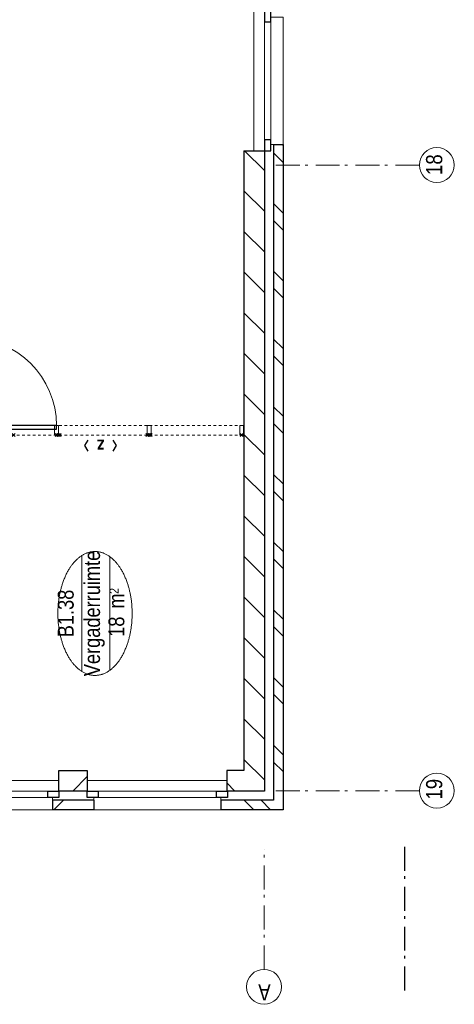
# Model space of a CAD drawing. Header units: millimetres. Extents: x 164327 to 368283, y 131426 to 274001.
# Tile 51 of 160: x 327504 to 332045, y 131426 to 141711. Entities that reach past the tile are written whole.
import ezdxf
from ezdxf.enums import TextEntityAlignment as Align

# ---------------------------------------------------------------- set-up
doc = ezdxf.new("R2010")
doc.units = ezdxf.units.MM
doc.header["$LTSCALE"] = 400
doc.header["$PDMODE"] = 3
doc.header["$PDSIZE"] = 15
doc.linetypes.add('STYLE_06', pattern=[1.041641, 0.625, -0.208282, 0.069427, -0.138931])
doc.linetypes.add('STYLE_21', pattern=[0.138889, 0.069444, -0.069444])
for name, color, linetype, lineweight in [('Buitenkozijnen', 140, 'Continuous', 15), ('Interieur-deur', 43, 'Continuous', 9), ('Interieur-systeemwand glas', 140, 'STYLE_21', 15), ('Kozijnmerken', 43, 'Continuous', 9), ('mat-baksteen', 5, 'Continuous', 25), ('mat-kalkzandsteen', 5, 'Continuous', 25), ('None', 7, 'Continuous', 9), ('Ruimtenummers', 5, 'Continuous', 25)]:
    doc.layers.add(name, color=color, linetype=linetype, lineweight=lineweight)
doc.layers.add('plat', color=5, linetype='Continuous')
doc.styles.add('Arial Narrow', font='ARIALN.TTF', dxfattribs={"height": 222.25})
doc.styles.add('Arial Narrow (bold)', font='ARIALNB.TTF', dxfattribs={"height": 172.861111})

# ---------------------------------------------------------------- blocks, each defined once
blk = doc.blocks.new('*X883')
at = {"layer": 'None', "lineweight": 9}
for p, q in [((-55485, -5280), (-55385, -5180)), ((-55308, -5280), (-55208, -5180)), ((-54777, -5280), (-54677, -5180)), ((-54601, -5280), (-54501, -5180)), ((-54070, -5280), (-53970, -5180)), ((-53894, -5280), (-53794, -5180)), ((-53363, -5280), (-53263, -5180)), ((-53187, -5280), (-53087, -5180)), ((-52656, -5280), (-52556, -5180)), ((-52480, -5280), (-52380, -5180)), ((-51949, -5280), (-51849, -5180)), ((-51773, -5280), (-51673, -5180)), ((-51242, -5280), (-51142, -5180)), ((-51066, -5280), (-50966, -5180)), ((-50535, -5280), (-50435, -5180)), ((-50358, -5280), (-50258, -5180)), ((-49828, -5280), (-49728, -5180)), ((-49651, -5280), (-49551, -5180)), ((-49121, -5280), (-49021, -5180)), ((-48944, -5280), (-48934, -5270))]:
    blk.add_line(p, q, dxfattribs=at)
blk = doc.blocks.new('*X884')
at = {"layer": 'None', "lineweight": 9}
for p, q in [((-55884, -4972), (-55784, -4872)), ((-55884, -5149), (-55784, -5049))]:
    blk.add_line(p, q, dxfattribs=at)
blk = doc.blocks.new('Gevelpui best-uitbr 1330 (2D)')
at = {"layer": 'Buitenkozijnen', "lineweight": 15}
for p, q in [((-731.5, 71), (731.5, 71)), ((-731.5, 4), (-731.5, 71)), ((-731.5, 4), (731.5, 4)), ((731.5, 4), (731.5, 71))]:
    blk.add_line(p, q, dxfattribs=at)
at = {"layer": 'Buitenkozijnen', "color": 92, "lineweight": 25}
for points in [[(-731.5, 71), (-617.5, 71), (-617.5, 4), (-731.5, 4)], [(617.5, 71), (731.5, 71), (731.5, 4), (617.5, 4)]]:
    blk.add_lwpolyline(points, close=True, dxfattribs=at)
at = {"layer": 'None', "color": 43, "linetype": 'Continuous', "lineweight": 9}
blk.add_line((-731.5, -107), (731.5, -107), dxfattribs=at)
at = {"layer": 'None', "color": 43, "linetype": 'Continuous', "lineweight": 9, "flags": 128}
blk.add_lwpolyline([(-665, 71), (-665, 200), (665, 200), (665, 71)], dxfattribs=at)
blk = doc.blocks.new('*X885')
at = {"layer": 'None', "lineweight": 9}
for p, q in [((-55571, -5084), (-55357, -4870)), ((-55147, -5084), (-54933, -4870)), ((-54723, -5084), (-54509, -4870)), ((-54299, -5084), (-54085, -4870)), ((-53874, -5084), (-53660, -4870)), ((-53450, -5084), (-53236, -4870)), ((-53026, -5084), (-52812, -4870)), ((-52602, -5084), (-52388, -4870)), ((-52177, -5084), (-51963, -4870)), ((-51753, -5084), (-51539, -4870)), ((-51329, -5084), (-51115, -4870)), ((-50905, -5084), (-50691, -4870)), ((-50480, -5084), (-50266, -4870)), ((-50056, -5084), (-49842, -4870)), ((-49632, -5084), (-49418, -4870)), ((-49207, -5084), (-49000, -4877))]:
    blk.add_line(p, q, dxfattribs=at)
blk = doc.blocks.new('*X886')
at = {"layer": 'None', "lineweight": 9}
blk.add_line((-55688, -4776), (-55603, -4691), dxfattribs=at)
blk = doc.blocks.new('*X239')
at = {"layer": 'None', "lineweight": 9}
blk.add_line((-148.5, -148.5), (4, 4), dxfattribs=at)
blk = doc.blocks.new('*X240')
at = {"layer": 'None', "lineweight": 9}
blk.add_line((100, 100), (200, 200), dxfattribs=at)
blk = doc.blocks.new('Penant best-uitbr  (2D)')
at = {"layer": 'mat-baksteen', "lineweight": 25}
for p, q in [((-215, 200), (215, 200)), ((-215, 100), (-215, 200)), ((215, 100), (215, 200)), ((-215, 100), (215, 100))]:
    blk.add_line(p, q, dxfattribs=at)
at = {"layer": 'mat-kalkzandsteen', "lineweight": 25}
blk.add_lwpolyline([(-148.5, 4), (148.5, 4), (148.5, -210), (-148.5, -210)], close=True, dxfattribs=at)
at = {"layer": 'mat-baksteen'}
blk.add_blockref('*X240', (0, 0), dxfattribs=at)
at = {"layer": 'mat-kalkzandsteen'}
blk.add_blockref('*X239', (0, 0), dxfattribs=at)
blk = doc.blocks.new('Deur systeemwand 915')
at = {"layer": 'Interieur-deur', "color": 140, "linetype": 'Continuous', "lineweight": 15}
blk.add_line((0, 1015), (0, 100), dxfattribs=at)
at = {"layer": 'Interieur-deur', "color": 92, "linetype": 'Continuous', "lineweight": 25}
blk.add_lwpolyline([(-915, 100), (0, 100), (0, 60), (-915, 60)], close=True, dxfattribs=at)
at = {"layer": 'Interieur-deur', "color": 140, "linetype": 'Continuous', "lineweight": 15}
blk.add_arc((0, 100), 915, 90, 180, dxfattribs=at)
blk = doc.blocks.new('systeemwandstijl 950 hoh')
at = {"layer": 'Interieur-systeemwand glas', "color": 43, "linetype": 'Continuous', "lineweight": 9}
blk.add_lwpolyline([(0, 20), (100, 20), (100, -20), (0, -20)], close=True, dxfattribs=at)
at = {"layer": 'Interieur-systeemwand glas', "color": 43, "linetype": 'Continuous', "lineweight": 15}
for p in [(0, 950), (0, 0)]:
    blk.add_point(p, dxfattribs=at)
blk = doc.blocks.new('*U1240')
at = {"layer": 'Interieur-systeemwand glas', "lineweight": 15}
for p, q in [((-51969, -1496), (-51969, -4866)), ((-51869, -1496), (-51869, -4866))]:
    blk.add_line(p, q, dxfattribs=at)
at = {"layer": 'Interieur-systeemwand glas', "color": 7, "xscale": -1}
for name, p, rotation in [('systeemwandstijl 950 hoh', (-51969, -1515), 180), ('systeemwandstijl 950 hoh', (-51969, -1996), 180), ('Deur systeemwand 915', (-51969, -1996), 270), ('systeemwandstijl 950 hoh', (-51969, -2911), 180)]:
    blk.add_blockref(name, p, dxfattribs=dict(at, rotation=rotation))
at = {"layer": 'Interieur-systeemwand glas', "color": 7}
for p in [(-51969, -3879), (-51969, -4846)]:
    blk.add_blockref('systeemwandstijl 950 hoh', p, dxfattribs=at)
blk = doc.blocks.new('Kozijnmerk 50')
at = {"layer": 'Kozijnmerken', "color": 92, "linetype": 'Continuous', "lineweight": 25}
for points in [[(-132, 51), (-165, -6), (-132, -62)], [(132, 51), (165, -6), (132, -62)]]:
    blk.add_lwpolyline(points, dxfattribs=at)
at = {"layer": 'None', "color": 43, "style": 'Arial Narrow (bold)'}
blk.add_attdef('merk', text='', height=138, dxfattribs=at).set_placement((0, 0), align=Align.MIDDLE_CENTER)
blk = doc.blocks.new('Ruimtenummer UV 50')
at = {"layer": 'Ruimtenummers', "color": 8, "lineweight": 5}
for p, q in [((602, 157), (-602, 157)), ((595, -137), (-595, -137))]:
    blk.add_line(p, q, dxfattribs=at)
blk.add_open_spline([(-323, 354), (-173, 406), (173, 406), (323, 354), (473, 302), (560, 212), (647, 122), (647, 18), (647, -86), (560, -176), (473, -266), (323, -318), (173, -370), (-173, -370), (-323, -318), (-474, -266), (-560, -176), (-647, -86), (-647, 18), (-647, 122), (-560, 212), (-474, 302), (-323, 354)], degree=2, knots=[0, 0, 0, 0.09962, 0.19924, 0.19924, 0.283607, 0.283607, 0.349619, 0.349619, 0.415638, 0.415638, 0.5, 0.5, 0.59962, 0.69924, 0.69924, 0.783607, 0.783607, 0.849619, 0.849619, 0.915638, 0.915638, 1, 1, 1], dxfattribs=at)
at = {"layer": 'Ruimtenummers', "attachment_point": 2, "style": 'Arial Narrow'}
for s, insert, char_height in [(' m', (104, -122), 165.9), (' 2', (220, -133), 96.8)]:
    blk.add_mtext(s, dxfattribs=dict(at, insert=insert, char_height=char_height))
at = {"layer": 'Ruimtenummers', "style": 'Arial Narrow'}
for tag, p in [('Nummer', (0, 407)), ('Naam', (0, 132)), ('Oppervlak', (-138, -122))]:
    blk.add_attdef(tag, text='', height=166, dxfattribs=at).set_placement(p, align=Align.TOP_CENTER)

msp = doc.modelspace()

# ---------------------------------------------------------------- linework, layer by layer
at = {"layer": 'mat-baksteen', "lineweight": 25}
for p, q in [((330156.97992, 140407.75849), (330156.97992, 133557.75849)), ((330156.97992, 140407.75849), (330256.97992, 140407.75849)), ((330256.97992, 140407.75849), (330256.97992, 133457.75849)), ((329606.97992, 133557.75849), (329606.97992, 133457.75849)), ((330156.97992, 133557.75849), (329606.97992, 133557.75849)), ((330256.97992, 133457.75849), (329606.97992, 133457.75849))]:
    msp.add_line(p, q, dxfattribs=at)
at = {"layer": 'mat-kalkzandsteen', "lineweight": 25}
for p, q in [((329846.97992, 140341.25849), (329846.97992, 133867.75849)), ((329846.97992, 140341.25849), (330060.97992, 140341.25849)), ((330060.97992, 140341.25849), (330060.97992, 133653.75849)), ((329667.97992, 133867.75849), (329667.97992, 133653.75849)), ((329846.97992, 133867.75849), (329667.97992, 133867.75849)), ((330060.97992, 133653.75849), (329667.97992, 133653.75849))]:
    msp.add_line(p, q, dxfattribs=at)
at = {"layer": 'None', "color": 7, "linetype": 'STYLE_06', "lineweight": 9}
for p, q in [((331679.46762, 140192.75849), (330179.46762, 140192.75849)), ((331679.46762, 133657.75849), (330179.46762, 133657.75849)), ((330056.97992, 131791.69912), (330056.97992, 133041.69912))]:
    msp.add_line(p, q, dxfattribs=at)
at = {"layer": 'None', "color": 92, "linetype": 'STYLE_06', "lineweight": 25}
msp.add_line((331526.97992, 131570.44912), (331526.97992, 133070.44912), dxfattribs=at)
at = {"layer": 'None', "color": 43, "linetype": 'Continuous', "lineweight": 9}
for centre in [(331862.07404, 140192.75849), (331862.07404, 133657.75849), (330056.97992, 131609.0927)]:
    msp.add_circle(centre, 182.60642, dxfattribs=at)

# ---------------------------------------------------------------- block references
at = {"layer": 'Kozijnmerken', "color": 7, "rotation": 180}
msp.add_blockref('Kozijnmerk 50', (328349.81981, 137256.31622), dxfattribs=at).add_auto_attribs({'merk': 'z'})
at = {"layer": 'mat-baksteen', "rotation": 90}
for name in ['*X883', '*X884']:
    msp.add_blockref(name, (324976.97992, 189341.69912), dxfattribs=at)
at = {"layer": 'mat-kalkzandsteen', "rotation": 90}
for name in ['*X885', '*X886']:
    msp.add_blockref(name, (324976.97992, 189341.69912), dxfattribs=at)
at = {"layer": 'mat-kalkzandsteen', "color": 7, "rotation": 180}
for name, p in [('Penant best-uitbr  (2D)', (328061.97992, 133657.75849)), ('Penant best-uitbr  (2D)', (328061.97992, 133657.75849)), ('Penant best-uitbr  (2D)', (328061.97992, 133657.75849)), ('Gevelpui best-uitbr 1330 (2D)', (327181.97992, 133657.75849)), ('Gevelpui best-uitbr 1330 (2D)', (328941.97992, 133657.75849))]:
    msp.add_blockref(name, p, dxfattribs=at)
at = {"layer": 'None', "color": 7, "xscale": -1, "rotation": 270}
msp.add_blockref('Gevelpui best-uitbr 1330 (2D)', (330056.97992, 141072.75849), dxfattribs=at)
at = {"layer": 'plat', "rotation": 90}
msp.add_blockref('*U1240', (324976.97992, 189341.69912), dxfattribs=at)
at = {"layer": 'Ruimtenummers', "rotation": 90}
msp.add_blockref('Ruimtenummer UV 50', (328308.79014, 135508.78688), dxfattribs=at).add_auto_attribs({'Nummer': 'B1.38', 'Naam': 'Vergaderruimte', 'Oppervlak': '18'})

# ---------------------------------------------------------------- texts
at = {"layer": 'None', "color": 8, "char_height": 169.333333, "attachment_point": 1, "rotation": 90, "style": 'Arial Narrow'}
for s, insert in [('18', (331749.31646, 140089.03898)), ('19', (331749.31646, 133565.25663))]:
    msp.add_mtext(s, dxfattribs=dict(at, insert=insert))
at = {"layer": 'None', "color": 8, "insert": (330125.98223, 131466.33512), "char_height": 169.33333, "width": 617.361, "attachment_point": 1, "rotation": 180, "style": 'Arial Narrow'}
msp.add_mtext('A', dxfattribs=at)

doc.saveas('drawing.dxf')
